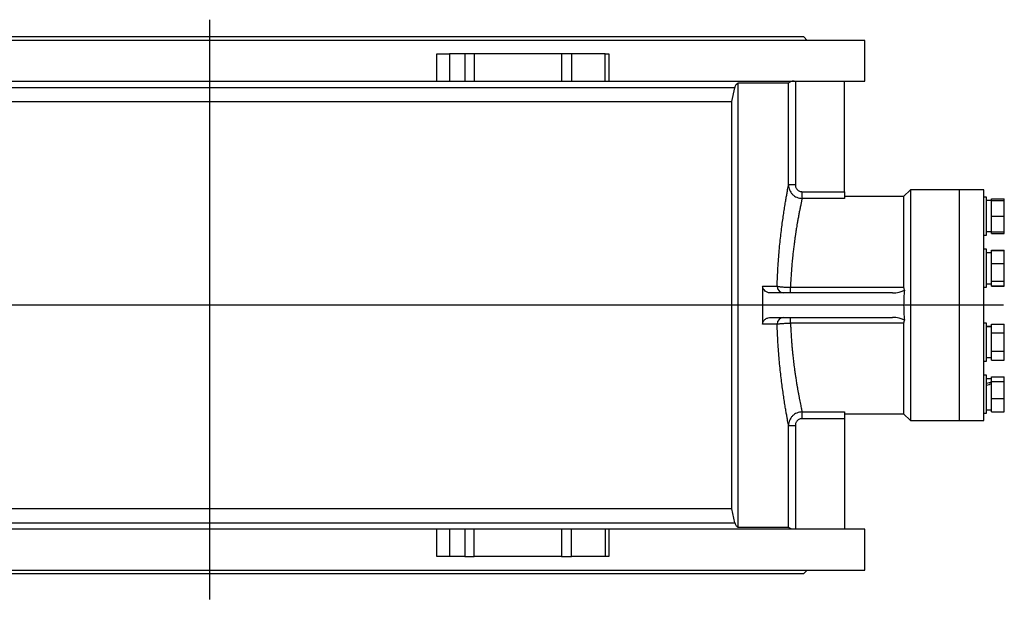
# Model space of a CAD drawing. Extents: x 881 to 5487, y -2816 to 411.
# Tile 6 of 11: x 2331 to 3781, y -2816 to -1963. Entities that reach past the tile are written whole.
import ezdxf

# ---------------------------------------------------------------- set-up
doc = ezdxf.new("R2010")
doc.units = 0
doc.layers.get('0').update_dxf_attribs({"linetype": 'CONTINUOUS'})

msp = doc.modelspace()

# ---------------------------------------------------------------- linework, layer by layer
for p, q in [((2610.3, -1962.9), (2610.3, -2816.5)), ((3779.2, -2383.3), (973, -2383.3))]:
    msp.add_line(p, q)
at = {"color": 7, "linetype": 'CONTINUOUS'}
for p, q in [((3575.3, -1993.3), (1645.3, -1993.3)), ((3485.3, -1988.3), (1735.3, -1988.3)), ((3490.3, -1993.3), (3485.3, -1988.3)), ((3575.3, -2053.3), (3575.3, -1993.3)), ((2944.9, -2053.3), (2944.9, -2013.3)), ((2944.9, -2013.3), (2963.7, -2013.3)), ((2963.7, -2013.3), (2963.7, -2053.3)), ((2986.3, -2013.3), (2963.7, -2013.3)), ((2999.9, -2013.3), (2986.3, -2013.3)), ((2986.3, -2013.3), (2986.3, -2053.3)), ((3128.8, -2013.3), (2999.9, -2013.3)), ((2999.9, -2013.3), (2999.9, -2053.3)), ((3128.8, -2013.3), (3128.8, -2053.3)), ((3143.3, -2013.3), (3128.8, -2013.3)), ((3143.3, -2013.3), (3143.3, -2053.3)), ((3193.1, -2013.3), (3143.3, -2013.3)), ((3193.1, -2053.3), (3193.1, -2013.3)), ((3193.1, -2013.3), (3198.4, -2013.3)), ((3198.4, -2013.3), (3198.4, -2053.3)), ((2275.8, -2053.3), (2944.9, -2053.3)), ((2944.9, -2053.3), (2963.7, -2053.3)), ((2963.7, -2053.3), (2986.3, -2053.3)), ((2986.3, -2053.3), (2999.9, -2053.3)), ((2999.9, -2053.3), (3128.8, -2053.3)), ((3128.8, -2053.3), (3143.3, -2053.3)), ((3143.3, -2053.3), (3193.1, -2053.3)), ((3193.1, -2053.3), (3198.4, -2053.3)), ((3198.4, -2053.3), (3575.3, -2053.3)), ((3462.9, -2056.2), (3388.2, -2056.2)), ((3388.2, -2056.2), (3388.2, -2710.4)), ((3462.9, -2206.1), (3462.9, -2056.2)), ((3472.9, -2053.3), (3472.9, -2206.1)), ((3545.3, -2216.2), (3545.3, -2053.3)), ((3383.9, -2063), (1836.8, -2063)), ((3379.4, -2083.3), (3383.9, -2063)), ((1841.2, -2083.3), (3379.4, -2083.3)), ((3379.4, -2683.3), (3379.4, -2083.3)), ((3472.9, -2206.1), (3462.9, -2206.1)), ((3482.8, -2226), (3482.8, -2216.2)), ((3482.8, -2216.2), (3545.3, -2216.2)), ((3545.3, -2216.2), (3545.3, -2226)), ((3642.3, -2213.3), (3632.3, -2223.3)), ((3714.3, -2213.3), (3642.3, -2213.3)), ((3642.3, -2213.3), (3642.3, -2553.3)), ((3750.3, -2213.3), (3714.3, -2213.3)), ((3714.3, -2213.3), (3714.3, -2553.3)), ((3750.3, -2553.3), (3750.3, -2213.3)), ((3545.3, -2226), (3482.8, -2226)), ((3632.3, -2223.3), (3545.3, -2223.3)), ((3632.3, -2223.3), (3632.3, -2357)), ((3754.3, -2224.1), (3750.3, -2224.1)), ((3754.3, -2280.1), (3754.3, -2224.1)), ((3761.8, -2229.4), (3754.3, -2229.4)), ((3761.8, -2226.5), (3780.5, -2226.5)), ((3761.8, -2229.1), (3761.8, -2226.5)), ((3761.8, -2229.1), (3780.5, -2229.1)), ((3761.8, -2252.1), (3761.8, -2229.1)), ((3780.5, -2229.1), (3780.5, -2226.5)), ((3780.5, -2252.1), (3780.5, -2229.1)), ((3761.8, -2275.1), (3761.8, -2252.1)), ((3761.8, -2252.1), (3780.5, -2252.1)), ((3780.5, -2275.1), (3780.5, -2252.1)), ((3754.3, -2274.9), (3761.8, -2274.9)), ((3761.8, -2275.1), (3780.5, -2275.1)), ((3761.8, -2277.8), (3761.8, -2275.1)), ((3780.5, -2277.8), (3780.5, -2275.1)), ((3750.3, -2280.1), (3754.3, -2280.1)), ((3761.8, -2277.8), (3780.5, -2277.8)), ((3754.3, -2301), (3750.3, -2301)), ((3754.3, -2357), (3754.3, -2301)), ((3761.8, -2303.3), (3761.8, -2302.4)), ((3761.8, -2302.4), (3780.5, -2302.4)), ((3780.5, -2303.3), (3761.8, -2303.3)), ((3761.8, -2322.1), (3761.8, -2303.3)), ((3780.5, -2303.3), (3780.5, -2302.4)), ((3780.5, -2322.1), (3780.5, -2303.3)), ((3761.8, -2306.2), (3754.3, -2306.2)), ((3761.8, -2347.8), (3761.8, -2322.1)), ((3761.8, -2322.1), (3780.5, -2322.1)), ((3780.5, -2347.8), (3780.5, -2322.1)), ((3761.8, -2347.8), (3780.5, -2347.8)), ((3761.8, -2354.6), (3761.8, -2347.8)), ((3780.5, -2354.6), (3780.5, -2347.8)), ((3424.7, -2355.3), (3446.1, -2355.3)), ((3424.7, -2355.3), (3424.7, -2411.3)), ((3465.7, -2365.3), (3465.7, -2357)), ((3465.7, -2357), (3632.3, -2357)), ((3750.3, -2357), (3754.3, -2357)), ((3754.3, -2351.7), (3761.8, -2351.7)), ((3761.8, -2354.6), (3780.5, -2354.6)), ((3761.8, -2355.5), (3761.8, -2354.6)), ((3761.8, -2355.5), (3780.5, -2355.5)), ((3780.5, -2355.5), (3780.5, -2354.6)), ((3615.9, -2365.3), (3436.9, -2365.3)), ((3436.9, -2401.3), (3615.9, -2401.3)), ((3465.7, -2409.7), (3465.7, -2401.3)), ((3446.1, -2411.3), (3424.7, -2411.3)), ((3632.3, -2409.7), (3465.7, -2409.7)), ((3632.3, -2409.7), (3632.3, -2543.3)), ((3754.3, -2409.7), (3750.3, -2409.7)), ((3754.3, -2465.7), (3754.3, -2409.7)), ((3761.8, -2414.9), (3754.3, -2414.9)), ((3761.8, -2424.4), (3761.8, -2411.1)), ((3761.8, -2411.1), (3780.5, -2411.1)), ((3780.5, -2424.4), (3780.5, -2411.1)), ((3780.5, -2424.4), (3761.8, -2424.4)), ((3761.8, -2450.9), (3761.8, -2424.4)), ((3780.5, -2450.9), (3780.5, -2424.4)), ((3754.3, -2460.4), (3761.8, -2460.4)), ((3761.8, -2450.9), (3780.5, -2450.9)), ((3761.8, -2464.2), (3761.8, -2450.9)), ((3761.8, -2464.2), (3780.5, -2464.2)), ((3780.5, -2464.2), (3780.5, -2450.9)), ((3750.3, -2465.7), (3754.3, -2465.7)), ((3754.3, -2486.5), (3750.3, -2486.5)), ((3754.3, -2542.5), (3754.3, -2486.5)), ((3761.8, -2491.8), (3754.3, -2491.8)), ((3761.8, -2488.9), (3780.5, -2488.9)), ((3761.8, -2495.7), (3761.8, -2488.9)), ((3780.5, -2495.7), (3780.5, -2488.9)), ((3761.8, -2495.7), (3780.5, -2495.7)), ((3761.8, -2521.4), (3761.8, -2495.7)), ((3780.5, -2521.4), (3780.5, -2495.7)), ((3780.5, -2521.4), (3761.8, -2521.4)), ((3761.8, -2540.2), (3761.8, -2521.4)), ((3780.5, -2540.2), (3780.5, -2521.4)), ((3482.8, -2540.6), (3545.3, -2540.6)), ((3482.8, -2550.5), (3482.8, -2540.6)), ((3545.3, -2550.5), (3482.8, -2550.5)), ((3545.3, -2540.6), (3545.3, -2550.5)), ((3545.3, -2543.3), (3632.3, -2543.3)), ((3545.3, -2550.5), (3545.3, -2713.3)), ((3632.3, -2543.3), (3642.3, -2553.3)), ((3750.3, -2542.5), (3754.3, -2542.5)), ((3754.3, -2537.3), (3761.8, -2537.3)), ((3761.8, -2540.2), (3780.5, -2540.2)), ((3462.9, -2710.4), (3462.9, -2560.6)), ((3462.9, -2560.6), (3472.9, -2560.6)), ((3472.9, -2560.6), (3472.9, -2713.3)), ((3642.3, -2553.3), (3714.3, -2553.3)), ((3714.3, -2553.3), (3750.3, -2553.3)), ((3379.4, -2683.3), (1841.2, -2683.3)), ((3383.9, -2703.7), (3379.4, -2683.3)), ((1836.8, -2703.7), (3383.9, -2703.7)), ((3388.2, -2710.4), (3462.9, -2710.4)), ((2944.9, -2713.3), (2275.8, -2713.3)), ((2944.9, -2753.3), (2944.9, -2713.3)), ((2963.7, -2713.3), (2944.9, -2713.3)), ((2963.7, -2713.3), (2963.7, -2753.3)), ((2986.3, -2713.3), (2963.7, -2713.3)), ((2986.3, -2713.3), (2986.3, -2753.3)), ((2999.9, -2713.3), (2986.3, -2713.3)), ((2999.9, -2753.3), (2999.9, -2713.3)), ((3128.8, -2713.3), (2999.9, -2713.3)), ((3128.8, -2713.3), (3128.8, -2753.3)), ((3143.3, -2713.3), (3128.8, -2713.3)), ((3143.3, -2753.3), (3143.3, -2713.3)), ((3193.1, -2713.3), (3143.3, -2713.3)), ((3193.1, -2713.3), (3193.1, -2753.3)), ((3198.4, -2713.3), (3193.1, -2713.3)), ((3198.4, -2713.3), (3198.4, -2753.3)), ((3575.3, -2713.3), (3198.4, -2713.3)), ((3575.3, -2773.3), (3575.3, -2713.3)), ((2963.7, -2753.3), (2944.9, -2753.3)), ((2986.3, -2753.3), (2963.7, -2753.3)), ((2986.3, -2753.3), (2999.9, -2753.3)), ((3128.8, -2753.3), (2999.9, -2753.3)), ((3128.8, -2753.3), (3143.3, -2753.3)), ((3193.1, -2753.3), (3143.3, -2753.3)), ((3198.4, -2753.3), (3193.1, -2753.3)), ((1645.3, -2773.3), (3575.3, -2773.3)), ((1735.3, -2778.3), (2610.3, -2778.3)), ((2610.3, -2778.3), (3485.3, -2778.3)), ((3485.3, -2778.3), (3490.3, -2773.3))]:
    msp.add_line(p, q, dxfattribs=at)
for centre, start, end in [((3456, -2355.4), 179.4198, 269.4079), ((3456, -2411.2), 90.5921, 180.5802)]:
    msp.add_arc(centre, 9.9, start, end, dxfattribs=at)
for centre, major_axis, ratio, start_param, end_param in [((3615.9, -2355.3), (21.4, 0), 0.466308, 4.712389, 5.668332), ((3615.9, -2411.3), (21.4, 0), 0.466308, 0.614853, 1.570796), ((3754.3, -2437.7), (62.5, 0), 0.36397, 1.482977, 1.570796), ((3765.3, -2437.7), (62.5, 0), 0.36397, 1.626248, 1.747123), ((3754.3, -2514.5), (62.4, 17.1), 0.240393, 1.384663, 1.504943), ((3765.3, -2514.5), (62.4, 17.1), 0.240393, 1.560395, 1.681269)]:
    msp.add_ellipse(centre, major_axis=major_axis, ratio=ratio, start_param=start_param, end_param=end_param, dxfattribs=at)
for points, knots in [([(3383.9, -2063), (3384.1, -2062.3), (3384.4, -2061.1), (3385.4, -2059.3), (3386.6, -2057.6), (3387.7, -2056.7), (3388.2, -2056.2)], [0, 0, 0, 0, 0.236899, 0.481069, 0.736635, 1, 1, 1, 1]), ([(3471, -2053.3), (3470, -2053.4), (3468.1, -2053.5), (3465.7, -2054.5), (3463.9, -2055.5), (3463, -2056.2), (3462.9, -2056.2), (3462.9, -2056.2)], [0, 0, 0, 0, 0.217388, 0.433616, 0.676596, 0.89021, 1, 1, 1, 1]), ([(3446.1, -2355.3), (3446.2, -2350.8), (3446.5, -2341.7), (3447.3, -2328.4), (3448.2, -2315.4), (3449.2, -2302.7), (3450.4, -2290.5), (3451.7, -2278.9), (3453, -2267.9), (3454.4, -2257.5), (3455.8, -2248), (3457.2, -2239.2), (3458.4, -2231.2), (3459.6, -2224.2), (3460.7, -2218.1), (3461.6, -2213), (3462.4, -2208.9), (3462.7, -2207), (3462.9, -2206.1)], [0, 0, 0, 0, 0.06234, 0.124712, 0.187404, 0.250128, 0.312699, 0.375273, 0.438115, 0.500514, 0.562761, 0.624909, 0.687638, 0.750218, 0.812441, 0.874524, 0.937043, 1, 1, 1, 1]), ([(3462.9, -2206.1), (3463, -2207.4), (3463.1, -2209.9), (3464.3, -2213.7), (3466.1, -2217.1), (3468.6, -2220.2), (3471.6, -2222.7), (3475.1, -2224.6), (3478.9, -2225.8), (3481.5, -2225.9), (3482.8, -2226)], [0, 0, 0, 0, 0.124058, 0.248596, 0.372746, 0.497924, 0.622643, 0.748252, 0.87373, 1, 1, 1, 1]), ([(3472.9, -2206.1), (3472.9, -2206.7), (3473, -2208), (3473.6, -2209.9), (3474.5, -2211.7), (3475.7, -2213.2), (3477.2, -2214.5), (3479, -2215.4), (3480.9, -2216.1), (3482.2, -2216.1), (3482.8, -2216.2)], [0, 0, 0, 0, 0.124842, 0.250003, 0.374526, 0.499786, 0.624295, 0.74945, 0.874337, 1, 1, 1, 1]), ([(3482.8, -2226), (3482.7, -2226.4), (3482.5, -2227.3), (3482.2, -2229.1), (3481.8, -2231.1), (3481.3, -2233.4), (3480.8, -2235.9), (3480.2, -2238.8), (3479.6, -2241.7), (3479, -2244.5), (3478.5, -2247.2), (3477.9, -2250.2), (3477.3, -2253.4), (3476.8, -2256.5), (3476.3, -2259.5), (3475.8, -2262.1), (3475.3, -2264.8), (3474.8, -2267.7), (3474.3, -2270.9), (3473.8, -2274), (3473.4, -2276.7), (3473.1, -2279.1), (3472.7, -2281.5), (3472.3, -2284.1), (3471.9, -2286.8), (3471.6, -2289.5), (3471.2, -2292.6), (3470.7, -2296.1), (3470.3, -2299.9), (3469.8, -2303.5), (3469.4, -2307.1), (3468.8, -2312.4), (3468.1, -2319.6), (3467.3, -2328.8), (3466.7, -2338), (3466.1, -2347.4), (3465.8, -2353.8), (3465.7, -2357)], [0, 0, 0, 0, 0.035097, 0.070781, 0.107054, 0.14236, 0.177065, 0.212854, 0.249727, 0.275556, 0.302678, 0.331094, 0.360804, 0.388777, 0.410303, 0.433463, 0.451678, 0.473171, 0.499436, 0.52143, 0.539901, 0.554849, 0.5701, 0.588649, 0.606084, 0.622404, 0.641064, 0.664454, 0.687021, 0.708766, 0.729688, 0.749788, 0.801626, 0.851248, 0.90076, 0.950955, 1, 1, 1, 1]), ([(3436.9, -2365.3), (3436.1, -2365.3), (3434.6, -2365.2), (3432.4, -2364.7), (3430.3, -2363.8), (3428.2, -2362.4), (3426.2, -2360.4), (3424.9, -2357.8), (3424.8, -2356.1), (3424.7, -2355.3)], [0, 0, 0, 0, 0.135676, 0.274194, 0.400823, 0.530668, 0.72135, 0.874834, 1, 1, 1, 1]), ([(3446.1, -2355.3), (3446.3, -2355.4), (3446.9, -2355.6), (3448.5, -2355.9), (3450.5, -2356.1), (3452.9, -2356.4), (3455.8, -2356.6), (3458.9, -2356.8), (3462.3, -2356.9), (3464.6, -2356.9), (3465.7, -2357)], [0, 0, 0, 0, 0.124558, 0.249158, 0.373844, 0.498704, 0.623742, 0.749032, 0.87442, 1, 1, 1, 1]), ([(3632.3, -2357), (3632.4, -2357.8), (3632.5, -2359.3), (3633.1, -2360.5), (3633.4, -2361.1)], [0, 0, 0, 0, 0.549859, 1, 1, 1, 1]), ([(3633.4, -2361.1), (3633.1, -2364.8), (3632.5, -2372.2), (3632.3, -2383.3), (3632.5, -2394.5), (3633.1, -2401.8), (3633.4, -2405.6)], [0, 0, 0, 0, 0.249664, 0.5, 0.749661, 1, 1, 1, 1]), ([(3424.7, -2411.3), (3424.8, -2410.4), (3425, -2408.6), (3426.2, -2406.4), (3427.5, -2404.9), (3429, -2403.6), (3430.9, -2402.6), (3433.5, -2401.6), (3435.6, -2401.4), (3436.9, -2401.3)], [0, 0, 0, 0, 0.148194, 0.295776, 0.395673, 0.498431, 0.630945, 0.767241, 1, 1, 1, 1]), ([(3633.4, -2405.6), (3633.1, -2406.2), (3632.5, -2407.5), (3632.4, -2409), (3632.3, -2409.7)], [0, 0, 0, 0, 0.552165, 1, 1, 1, 1]), ([(3446.1, -2411.3), (3446.3, -2411.2), (3446.9, -2411), (3448.5, -2410.8), (3450.5, -2410.5), (3452.9, -2410.3), (3455.8, -2410.1), (3458.9, -2409.9), (3462.3, -2409.7), (3464.6, -2409.7), (3465.7, -2409.7)], [0, 0, 0, 0, 0.124558, 0.249158, 0.373844, 0.498704, 0.623742, 0.749032, 0.87442, 1, 1, 1, 1]), ([(3462.9, -2560.6), (3462.7, -2559.6), (3462.4, -2557.8), (3461.6, -2553.7), (3460.7, -2548.6), (3459.6, -2542.5), (3458.4, -2535.4), (3457.1, -2527.4), (3455.8, -2518.5), (3454.4, -2508.9), (3453, -2498.6), (3451.7, -2487.6), (3450.4, -2475.9), (3449.2, -2463.8), (3448.2, -2451.2), (3447.3, -2438.2), (3446.5, -2424.9), (3446.2, -2415.8), (3446.1, -2411.3)], [0, 0, 0, 0, 0.062539, 0.125187, 0.187446, 0.24985, 0.312752, 0.375375, 0.437959, 0.500843, 0.563225, 0.625657, 0.688103, 0.750551, 0.813079, 0.875579, 0.937804, 1, 1, 1, 1]), ([(3465.7, -2409.7), (3465.8, -2411.9), (3466, -2416.4), (3466.4, -2423.2), (3466.8, -2429.9), (3467.3, -2436.5), (3467.8, -2443), (3468.4, -2449.5), (3469, -2455.3), (3469.5, -2460.5), (3470, -2465), (3470.6, -2469.7), (3471.2, -2474.4), (3471.8, -2478.6), (3472.3, -2482.3), (3472.8, -2485.5), (3473.2, -2488.6), (3473.7, -2491.8), (3474.2, -2495.2), (3474.8, -2498.5), (3475.2, -2501.2), (3475.7, -2503.7), (3476.1, -2506.1), (3476.5, -2508.6), (3476.9, -2511), (3477.4, -2513.4), (3477.9, -2515.9), (3478.3, -2518.3), (3478.7, -2520.6), (3479.1, -2522.7), (3479.7, -2525.6), (3480.4, -2529), (3481.2, -2532.8), (3481.9, -2536), (3482.4, -2538.7), (3482.7, -2540), (3482.8, -2540.6)], [0, 0, 0, 0, 0.034846, 0.070274, 0.106289, 0.141552, 0.176463, 0.212497, 0.249654, 0.275324, 0.302313, 0.330621, 0.360249, 0.388124, 0.40962, 0.432835, 0.450773, 0.472389, 0.499289, 0.523808, 0.544184, 0.560417, 0.581032, 0.601314, 0.620218, 0.641157, 0.664578, 0.687197, 0.709013, 0.730029, 0.750242, 0.80171, 0.851043, 0.900503, 0.950824, 1, 1, 1, 1]), ([(3482.8, -2540.6), (3481.5, -2540.7), (3478.9, -2540.9), (3475.1, -2542.1), (3471.6, -2543.9), (3468.6, -2546.4), (3466.1, -2549.5), (3464.3, -2552.9), (3463.1, -2556.7), (3463, -2559.3), (3462.9, -2560.6)], [0, 0, 0, 0, 0.125414, 0.251187, 0.376168, 0.501607, 0.626262, 0.750834, 0.875356, 1, 1, 1, 1]), ([(3482.8, -2550.5), (3482.2, -2550.5), (3480.9, -2550.6), (3479, -2551.2), (3477.2, -2552.1), (3475.7, -2553.4), (3474.5, -2554.9), (3473.6, -2556.7), (3473, -2558.6), (3472.9, -2559.9), (3472.9, -2560.6)], [0, 0, 0, 0, 0.124809, 0.249988, 0.37452, 0.499745, 0.62448, 0.749425, 0.874569, 1, 1, 1, 1]), ([(3383.9, -2703.7), (3384.1, -2704.3), (3384.4, -2705.6), (3385.4, -2707.3), (3386.6, -2709), (3387.7, -2709.9), (3388.2, -2710.4)], [0, 0, 0, 0, 0.236899, 0.481069, 0.736635, 1, 1, 1, 1]), ([(3471, -2713.3), (3470, -2713.2), (3468.1, -2713.1), (3465.7, -2712.2), (3463.9, -2711.2), (3463, -2710.5), (3462.9, -2710.4), (3462.9, -2710.4)], [0, 0, 0, 0, 0.217388, 0.433616, 0.676596, 0.89021, 1, 1, 1, 1])]:
    msp.add_open_spline(points, degree=3, knots=knots, dxfattribs=at)

doc.saveas('drawing.dxf')
